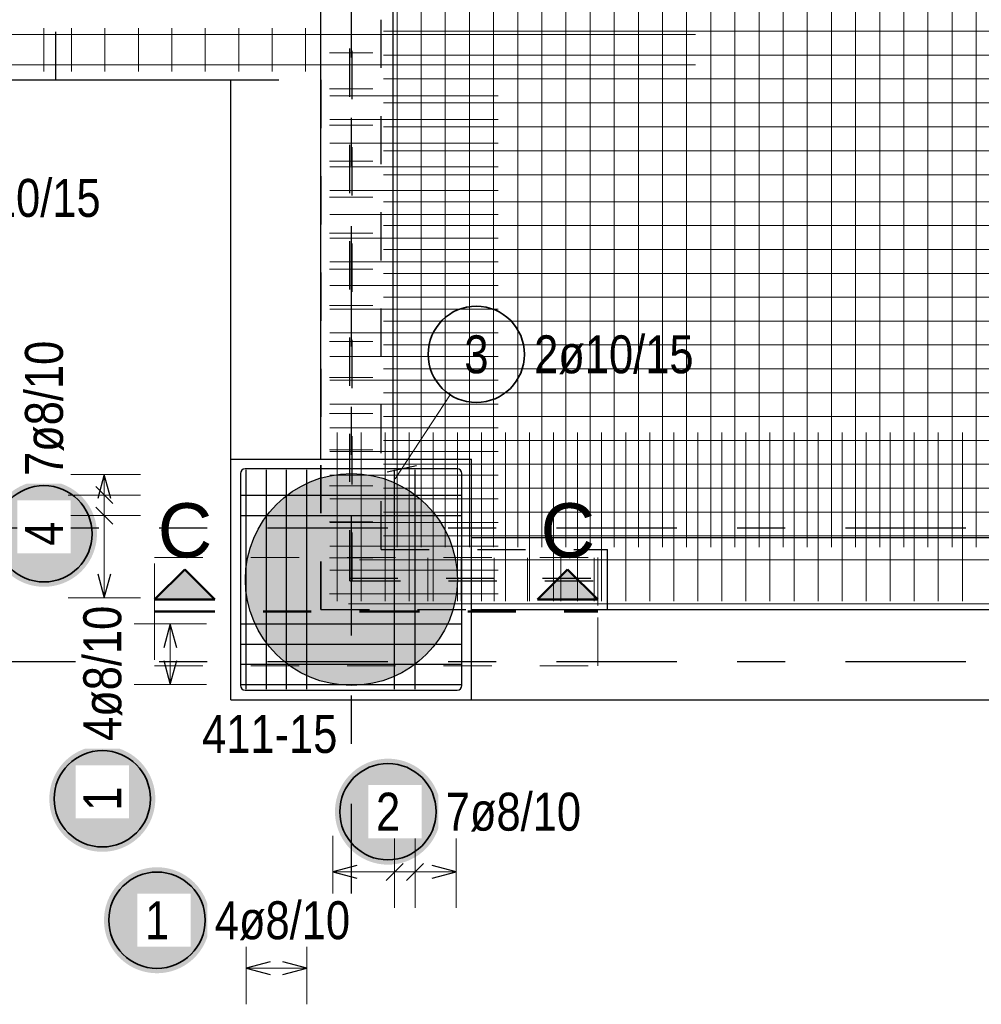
# Model space of a CAD drawing. Header units: millimetres. Extents: x -1.9 to 32.6, y 0 to 21.
# Tile 6 of 59: x 2 to 4, y 10.1 to 12.2. Entities that reach past the tile are written whole.
import ezdxf

# ---------------------------------------------------------------- set-up
doc = ezdxf.new("R2010")
doc.units = ezdxf.units.MM
for name, pattern in [('DASHDOT', [1, 0.5, -0.25, 0, -0.25]), ('DASHDOTX2', [2, 1, -0.5, 0, -0.5]), ('HIDDEN', [0.375, 0.25, -0.125])]:
    doc.linetypes.add(name, pattern=pattern)
doc.layers.add('Achsen', color=7, linetype='Continuous', lineweight=20)
doc.layers.add('nplo Bewehrung', color=7, linetype='Continuous', lineweight=20)
doc.styles.add('Arial', font='arial.ttf')
doc.styles.add('Arial Narrow', font='ARIALN.TTF')

msp = doc.modelspace()

# ---------------------------------------------------------------- hatches: boundary and pattern name
at = {"lineweight": 13, "true_color": 0xd7ffd7}
msp.add_hatch(color=254, dxfattribs=at).paths.add_polyline_path([(2.907929, 11.007545), (2.907909, 11.010512), (2.907849, 11.013477), (2.907749, 11.016442), (2.907609, 11.019405), (2.907429, 11.022366), (2.907209, 11.025324), (2.906949, 11.028279), (2.90665, 11.03123), (2.906311, 11.034177), (2.905932, 11.037119), (2.905513, 11.040055), (2.905055, 11.042986), (2.904558, 11.04591), (2.904021, 11.048828), (2.903444, 11.051737), (2.902829, 11.054639), (2.902174, 11.057532), (2.901481, 11.060416), (2.900749, 11.063291), (2.899978, 11.066155), (2.899168, 11.069009), (2.89832, 11.071851), (2.897434, 11.074682), (2.89651, 11.077501), (2.895548, 11.080307), (2.894548, 11.083099), (2.893511, 11.085878), (2.892436, 11.088643), (2.891324, 11.091393), (2.890175, 11.094128), (2.888989, 11.096847), (2.887767, 11.099549), (2.886508, 11.102236), (2.885213, 11.104904), (2.883883, 11.107555), (2.882516, 11.110188), (2.881115, 11.112803), (2.879678, 11.115398), (2.878206, 11.117973), (2.8767, 11.120529), (2.87516, 11.123064), (2.873585, 11.125578), (2.871977, 11.12807), (2.870335, 11.13054), (2.86866, 11.132989), (2.866953, 11.135414), (2.865212, 11.137816), (2.86344, 11.140195), (2.861635, 11.142549), (2.859799, 11.144879), (2.857932, 11.147184), (2.856034, 11.149463), (2.854105, 11.151717), (2.852146, 11.153944), (2.850157, 11.156145), (2.848139, 11.158319), (2.846092, 11.160465), (2.844016, 11.162584), (2.841911, 11.164674), (2.839778, 11.166736), (2.837618, 11.168769), (2.835431, 11.170772), (2.833217, 11.172746), (2.830976, 11.17469), (2.82871, 11.176604), (2.826417, 11.178486), (2.8241, 11.180338), (2.821758, 11.182158), (2.819392, 11.183947), (2.817001, 11.185703), (2.814587, 11.187427), (2.812151, 11.189119), (2.809691, 11.190777), (2.80721, 11.192402), (2.804706, 11.193994), (2.802182, 11.195551), (2.799637, 11.197075), (2.797071, 11.198563), (2.794486, 11.200018), (2.791881, 11.201437), (2.789257, 11.202821), (2.786615, 11.204169), (2.783955, 11.205482), (2.781278, 11.206759), (2.778583, 11.207999), (2.775872, 11.209203), (2.773146, 11.210371), (2.770403, 11.211501), (2.767646, 11.212595), (2.764874, 11.213651), (2.762088, 11.214669), (2.759289, 11.215651), (2.756476, 11.216594), (2.753652, 11.217499), (2.750815, 11.218366), (2.747967, 11.219195), (2.745108, 11.219985), (2.742238, 11.220737), (2.739359, 11.221449), (2.73647, 11.222123), (2.733572, 11.222758), (2.730667, 11.223354), (2.727753, 11.223911), (2.724832, 11.224428), (2.721905, 11.224906), (2.718971, 11.225344), (2.716032, 11.225743), (2.713087, 11.226102), (2.710138, 11.226421), (2.707185, 11.226701), (2.704228, 11.226941), (2.701269, 11.227141), (2.698307, 11.2273), (2.695343, 11.22742), (2.692378, 11.2275), (2.689412, 11.22754), (2.686445, 11.22754), (2.683479, 11.2275), (2.680514, 11.22742), (2.67755, 11.2273), (2.674588, 11.227141), (2.671629, 11.226941), (2.668672, 11.226701), (2.665719, 11.226421), (2.66277, 11.226102), (2.659826, 11.225743), (2.656886, 11.225344), (2.653953, 11.224906), (2.651025, 11.224428), (2.648104, 11.223911), (2.645191, 11.223354), (2.642285, 11.222758), (2.639387, 11.222123), (2.636498, 11.221449), (2.633619, 11.220737), (2.63075, 11.219985), (2.627891, 11.219195), (2.625042, 11.218366), (2.622206, 11.217499), (2.619381, 11.216594), (2.616569, 11.215651), (2.613769, 11.214669), (2.610983, 11.213651), (2.608211, 11.212595), (2.605454, 11.211501), (2.602712, 11.210371), (2.599985, 11.209203), (2.597274, 11.207999), (2.594579, 11.206759), (2.591902, 11.205482), (2.589242, 11.204169), (2.5866, 11.202821), (2.583976, 11.201437), (2.581371, 11.200018), (2.578786, 11.198563), (2.57622, 11.197075), (2.573675, 11.195551), (2.571151, 11.193994), (2.568648, 11.192402), (2.566166, 11.190777), (2.563707, 11.189119), (2.56127, 11.187427), (2.558856, 11.185703), (2.556466, 11.183947), (2.554099, 11.182158), (2.551757, 11.180338), (2.54944, 11.178486), (2.547148, 11.176604), (2.544881, 11.17469), (2.54264, 11.172746), (2.540426, 11.170772), (2.538239, 11.168769), (2.536079, 11.166736), (2.533946, 11.164674), (2.531842, 11.162584), (2.529765, 11.160465), (2.527718, 11.158319), (2.5257, 11.156145), (2.523711, 11.153944), (2.521752, 11.151717), (2.519823, 11.149463), (2.517925, 11.147184), (2.516058, 11.144879), (2.514222, 11.142549), (2.512417, 11.140195), (2.510645, 11.137816), (2.508905, 11.135414), (2.507197, 11.132989), (2.505522, 11.13054), (2.50388, 11.12807), (2.502272, 11.125578), (2.500697, 11.123064), (2.499157, 11.120529), (2.497651, 11.117973), (2.496179, 11.115398), (2.494742, 11.112803), (2.493341, 11.110188), (2.491975, 11.107555), (2.490644, 11.104904), (2.489349, 11.102236), (2.488091, 11.099549), (2.486868, 11.096847), (2.485682, 11.094128), (2.484533, 11.091393), (2.483421, 11.088643), (2.482347, 11.085878), (2.481309, 11.083099), (2.480309, 11.080307), (2.479347, 11.077501), (2.478423, 11.074682), (2.477537, 11.071851), (2.476689, 11.069009), (2.475879, 11.066155), (2.475108, 11.063291), (2.474376, 11.060416), (2.473683, 11.057532), (2.473028, 11.054639), (2.472413, 11.051737), (2.471837, 11.048828), (2.4713, 11.04591), (2.470802, 11.042986), (2.470344, 11.040055), (2.469925, 11.037119), (2.469546, 11.034177), (2.469207, 11.03123), (2.468908, 11.028279), (2.468648, 11.025324), (2.468428, 11.022366), (2.468248, 11.019405), (2.468109, 11.016442), (2.468009, 11.013477), (2.467949, 11.010512), (2.467929, 11.007545), (2.467949, 11.004579), (2.468009, 11.001613), (2.468109, 10.998649), (2.468248, 10.995686), (2.468428, 10.992725), (2.468648, 10.989767), (2.468908, 10.986812), (2.469207, 10.983861), (2.469546, 10.980914), (2.469925, 10.977972), (2.470344, 10.975035), (2.470802, 10.972105), (2.4713, 10.96918), (2.471837, 10.966263), (2.472413, 10.963353), (2.473028, 10.960452), (2.473683, 10.957559), (2.474376, 10.954674), (2.475108, 10.9518), (2.475879, 10.948936), (2.476689, 10.946082), (2.477537, 10.943239), (2.478423, 10.940409), (2.479347, 10.93759), (2.480309, 10.934784), (2.481309, 10.931991), (2.482347, 10.929212), (2.483421, 10.926448), (2.484533, 10.923698), (2.485682, 10.920963), (2.486868, 10.918244), (2.488091, 10.915541), (2.489349, 10.912855), (2.490644, 10.910186), (2.491975, 10.907535), (2.493341, 10.904902), (2.494742, 10.902288), (2.496179, 10.899693), (2.497651, 10.897118), (2.499157, 10.894562), (2.500697, 10.892027), (2.502272, 10.889513), (2.50388, 10.887021), (2.505522, 10.88455), (2.507197, 10.882102), (2.508905, 10.879677), (2.510645, 10.877275), (2.512417, 10.874896), (2.514222, 10.872542), (2.516058, 10.870212), (2.517925, 10.867907), (2.519823, 10.865628), (2.521752, 10.863374), (2.523711, 10.861147), (2.5257, 10.858946), (2.527718, 10.856772), (2.529765, 10.854626), (2.531842, 10.852507), (2.533946, 10.850417), (2.536079, 10.848355), (2.538239, 10.846322), (2.540426, 10.844318), (2.54264, 10.842345), (2.544881, 10.840401), (2.547148, 10.838487), (2.54944, 10.836604), (2.551757, 10.834753), (2.554099, 10.832932), (2.556466, 10.831144), (2.558856, 10.829387), (2.56127, 10.827663), (2.563707, 10.825972), (2.566166, 10.824314), (2.568648, 10.822689), (2.571151, 10.821097), (2.573675, 10.81954), (2.57622, 10.818016), (2.578786, 10.816527), (2.581371, 10.815073), (2.583976, 10.813654), (2.5866, 10.81227), (2.589242, 10.810922), (2.591902, 10.809609), (2.594579, 10.808332), (2.597274, 10.807092), (2.599985, 10.805888), (2.602712, 10.80472), (2.605454, 10.80359), (2.608211, 10.802496), (2.610983, 10.80144), (2.613769, 10.800421), (2.616569, 10.79944), (2.619381, 10.798497), (2.622206, 10.797592), (2.625042, 10.796725), (2.627891, 10.795896), (2.63075, 10.795106), (2.633619, 10.794354), (2.636498, 10.793641), (2.639387, 10.792967), (2.642285, 10.792332), (2.645191, 10.791737), (2.648104, 10.79118), (2.651025, 10.790663), (2.653953, 10.790185), (2.656886, 10.789746), (2.659826, 10.789348), (2.66277, 10.788989), (2.665719, 10.788669), (2.668672, 10.78839), (2.671629, 10.78815), (2.674588, 10.78795), (2.67755, 10.78779), (2.680514, 10.78767), (2.683479, 10.78759), (2.686445, 10.78755), (2.689412, 10.78755), (2.692378, 10.78759), (2.695343, 10.78767), (2.698307, 10.78779), (2.701269, 10.78795), (2.704228, 10.78815), (2.707185, 10.78839), (2.710138, 10.788669), (2.713087, 10.788989), (2.716032, 10.789348), (2.718971, 10.789746), (2.721905, 10.790185), (2.724832, 10.790663), (2.727753, 10.79118), (2.730667, 10.791737), (2.733572, 10.792332), (2.73647, 10.792967), (2.739359, 10.793641), (2.742238, 10.794354), (2.745108, 10.795106), (2.747967, 10.795896), (2.750815, 10.796725), (2.753652, 10.797592), (2.756476, 10.798497), (2.759289, 10.79944), (2.762088, 10.800421), (2.764874, 10.80144), (2.767646, 10.802496), (2.770403, 10.80359), (2.773146, 10.80472), (2.775872, 10.805888), (2.778583, 10.807092), (2.781278, 10.808332), (2.783955, 10.809609), (2.786615, 10.810922), (2.789257, 10.81227), (2.791881, 10.813654), (2.794486, 10.815073), (2.797071, 10.816527), (2.799637, 10.818016), (2.802182, 10.81954), (2.804706, 10.821097), (2.80721, 10.822689), (2.809691, 10.824314), (2.812151, 10.825972), (2.814587, 10.827663), (2.817001, 10.829387), (2.819392, 10.831144), (2.821758, 10.832932), (2.8241, 10.834753), (2.826417, 10.836604), (2.82871, 10.838487), (2.830976, 10.840401), (2.833217, 10.842345), (2.835431, 10.844318), (2.837618, 10.846322), (2.839778, 10.848355), (2.841911, 10.850417), (2.844016, 10.852507), (2.846092, 10.854626), (2.848139, 10.856772), (2.850157, 10.858946), (2.852146, 10.861147), (2.854105, 10.863374), (2.856034, 10.865628), (2.857932, 10.867907), (2.859799, 10.870212), (2.861635, 10.872542), (2.86344, 10.874896), (2.865212, 10.877275), (2.866953, 10.879677), (2.86866, 10.882102), (2.870335, 10.88455), (2.871977, 10.887021), (2.873585, 10.889513), (2.87516, 10.892027), (2.8767, 10.894562), (2.878206, 10.897118), (2.879678, 10.899693), (2.881115, 10.902288), (2.882516, 10.904902), (2.883883, 10.907535), (2.885213, 10.910186), (2.886508, 10.912855), (2.887767, 10.915541), (2.888989, 10.918244), (2.890175, 10.920963), (2.891324, 10.923698), (2.892436, 10.926448), (2.893511, 10.929212), (2.894548, 10.931991), (2.895548, 10.934784), (2.89651, 10.93759), (2.897434, 10.940409), (2.89832, 10.943239), (2.899168, 10.946082), (2.899978, 10.948936), (2.900749, 10.9518), (2.901481, 10.954674), (2.902174, 10.957559), (2.902829, 10.960452), (2.903444, 10.963353), (2.904021, 10.966263), (2.904558, 10.96918), (2.905055, 10.972105), (2.905513, 10.975035), (2.905932, 10.977972), (2.906311, 10.980914), (2.90665, 10.983861), (2.906949, 10.986812), (2.907209, 10.989767), (2.907429, 10.992725), (2.907609, 10.995686), (2.907749, 10.998649), (2.907849, 11.001613), (2.907909, 11.004579)])
at = {"lineweight": 25, "true_color": 0x0000ff}
for points in [[(2.342003, 11.028427), (2.279503, 10.965927), (2.404503, 10.965927)], [(3.136795, 11.028427), (3.074295, 10.965927), (3.199295, 10.965927)]]:
    msp.add_hatch(color=5, dxfattribs=at).paths.add_polyline_path(points)
at = {"layer": 'Achsen', "lineweight": 25, "true_color": 0xffffff}
for points in [[(2.159818, 11.102459), (2.159751, 11.106298), (2.15955, 11.110133), (2.159216, 11.113957), (2.158748, 11.117768), (2.158147, 11.121561), (2.157415, 11.12533), (2.156551, 11.129071), (2.155557, 11.132779), (2.154434, 11.136451), (2.153184, 11.140082), (2.151808, 11.143666), (2.150308, 11.1472), (2.148686, 11.15068), (2.146942, 11.154101), (2.145081, 11.157459), (2.143104, 11.16075), (2.141012, 11.163971), (2.13881, 11.167116), (2.136499, 11.170182), (2.134083, 11.173166), (2.131564, 11.176064), (2.128946, 11.178872), (2.126231, 11.181587), (2.123423, 11.184205), (2.120525, 11.186724), (2.117541, 11.189141), (2.114475, 11.191451), (2.111329, 11.193653), (2.108109, 11.195745), (2.104818, 11.197722), (2.10146, 11.199584), (2.098039, 11.201327), (2.094559, 11.202949), (2.091025, 11.20445), (2.08744, 11.205826), (2.08381, 11.207076), (2.080138, 11.208198), (2.07643, 11.209192), (2.072689, 11.210056), (2.06892, 11.210788), (2.065127, 11.211389), (2.061316, 11.211857), (2.057491, 11.212191), (2.053657, 11.212392), (2.049818, 11.212459), (2.045979, 11.212392), (2.042145, 11.212191), (2.03832, 11.211857), (2.034509, 11.211389), (2.030717, 11.210788), (2.026948, 11.210056), (2.023207, 11.209192), (2.019498, 11.208198), (2.015826, 11.207076), (2.012196, 11.205826), (2.008612, 11.20445), (2.005077, 11.202949), (2.001597, 11.201327), (1.998176, 11.199584), (1.994818, 11.197722), (1.991527, 11.195745), (1.988307, 11.193653), (1.985162, 11.191451), (1.982096, 11.189141), (1.979112, 11.186724), (1.976214, 11.184205), (1.973406, 11.181587), (1.970691, 11.178872), (1.968072, 11.176064), (1.965553, 11.173166), (1.963137, 11.170182), (1.960826, 11.167116), (1.958624, 11.163971), (1.956533, 11.16075), (1.954555, 11.157459), (1.952694, 11.154101), (1.950951, 11.15068), (1.949328, 11.1472), (1.947828, 11.143666), (1.946452, 11.140082), (1.945202, 11.136451), (1.944079, 11.132779), (1.943086, 11.129071), (1.942222, 11.12533), (1.941489, 11.121561), (1.940889, 11.117768), (1.940421, 11.113957), (1.940086, 11.110133), (1.939885, 11.106298), (1.939818, 11.102459), (1.939885, 11.09862), (1.940086, 11.094786), (1.940421, 11.090961), (1.940889, 11.08715), (1.941489, 11.083358), (1.942222, 11.079589), (1.943086, 11.075848), (1.944079, 11.072139), (1.945202, 11.068467), (1.946452, 11.064837), (1.947828, 11.061253), (1.949328, 11.057718), (1.950951, 11.054239), (1.952694, 11.050817), (1.954555, 11.047459), (1.956533, 11.044168), (1.958624, 11.040948), (1.960826, 11.037803), (1.963137, 11.034737), (1.965553, 11.031753), (1.968072, 11.028855), (1.970691, 11.026047), (1.973406, 11.023332), (1.976214, 11.020713), (1.979112, 11.018194), (1.982096, 11.015778), (1.985162, 11.013467), (1.988307, 11.011265), (1.991527, 11.009174), (1.994818, 11.007197), (1.998176, 11.005335), (2.001597, 11.003592), (2.005077, 11.001969), (2.008612, 11.000469), (2.012196, 10.999093), (2.015826, 10.997843), (2.019498, 10.996721), (2.023207, 10.995727), (2.026948, 10.994863), (2.030717, 10.99413), (2.034509, 10.99353), (2.03832, 10.993062), (2.042145, 10.992727), (2.045979, 10.992526), (2.049818, 10.992459), (2.053657, 10.992526), (2.057491, 10.992727), (2.061316, 10.993062), (2.065127, 10.99353), (2.06892, 10.99413), (2.072689, 10.994863), (2.07643, 10.995727), (2.080138, 10.996721), (2.08381, 10.997843), (2.08744, 10.999093), (2.091025, 11.000469), (2.094559, 11.001969), (2.098039, 11.003592), (2.10146, 11.005335), (2.104818, 11.007197), (2.108109, 11.009174), (2.111329, 11.011265), (2.114475, 11.013467), (2.117541, 11.015778), (2.120525, 11.018194), (2.123423, 11.020713), (2.126231, 11.023332), (2.128946, 11.026047), (2.131564, 11.028855), (2.134083, 11.031753), (2.136499, 11.034737), (2.13881, 11.037803), (2.141012, 11.040948), (2.143104, 11.044168), (2.145081, 11.047459), (2.146942, 11.050817), (2.148686, 11.054239), (2.150308, 11.057718), (2.151808, 11.061253), (2.153184, 11.064837), (2.154434, 11.068467), (2.155557, 11.072139), (2.156551, 11.075848), (2.157415, 11.079589), (2.158147, 11.083358), (2.158748, 11.08715), (2.159216, 11.090961), (2.15955, 11.094786)], [(2.280935, 10.552166), (2.280868, 10.556005), (2.280667, 10.55984), (2.280332, 10.563665), (2.279864, 10.567475), (2.279264, 10.571268), (2.278531, 10.575037), (2.277667, 10.578778), (2.276674, 10.582487), (2.275551, 10.586158), (2.274301, 10.589789), (2.272925, 10.593373), (2.271425, 10.596907), (2.269802, 10.600387), (2.268059, 10.603808), (2.266198, 10.607166), (2.26422, 10.610458), (2.262129, 10.613678), (2.259927, 10.616823), (2.257616, 10.619889), (2.2552, 10.622873), (2.252681, 10.625771), (2.250062, 10.628579), (2.247347, 10.631294), (2.244539, 10.633912), (2.241642, 10.636431), (2.238658, 10.638848), (2.235591, 10.641158), (2.232446, 10.643361), (2.229226, 10.645452), (2.225935, 10.647429), (2.222577, 10.649291), (2.219156, 10.651034), (2.215676, 10.652656), (2.212142, 10.654157), (2.208557, 10.655533), (2.204927, 10.656783), (2.201255, 10.657905), (2.197546, 10.658899), (2.193805, 10.659763), (2.190036, 10.660495), (2.186244, 10.661096), (2.182433, 10.661564), (2.178608, 10.661898), (2.174774, 10.662099), (2.170935, 10.662166), (2.167096, 10.662099), (2.163262, 10.661898), (2.159437, 10.661564), (2.155626, 10.661096), (2.151834, 10.660495), (2.148065, 10.659763), (2.144324, 10.658899), (2.140615, 10.657905), (2.136943, 10.656783), (2.133313, 10.655533), (2.129728, 10.654157), (2.126194, 10.652656), (2.122714, 10.651034), (2.119293, 10.649291), (2.115935, 10.647429), (2.112644, 10.645452), (2.109424, 10.643361), (2.106279, 10.641158), (2.103212, 10.638848), (2.100228, 10.636431), (2.097331, 10.633912), (2.094522, 10.631294), (2.091808, 10.628579), (2.089189, 10.625771), (2.08667, 10.622873), (2.084254, 10.619889), (2.081943, 10.616823), (2.079741, 10.613678), (2.07765, 10.610458), (2.075672, 10.607166), (2.073811, 10.603808), (2.072068, 10.600387), (2.070445, 10.596907), (2.068945, 10.593373), (2.067569, 10.589789), (2.066319, 10.586158), (2.065196, 10.582487), (2.064202, 10.578778), (2.063339, 10.575037), (2.062606, 10.571268), (2.062005, 10.567475), (2.061538, 10.563665), (2.061203, 10.55984), (2.061002, 10.556005), (2.060935, 10.552166), (2.061002, 10.548327), (2.061203, 10.544493), (2.061538, 10.540668), (2.062005, 10.536857), (2.062606, 10.533065), (2.063339, 10.529296), (2.064202, 10.525555), (2.065196, 10.521846), (2.066319, 10.518175), (2.067569, 10.514544), (2.068945, 10.51096), (2.070445, 10.507425), (2.072068, 10.503946), (2.073811, 10.500525), (2.075672, 10.497166), (2.07765, 10.493875), (2.079741, 10.490655), (2.081943, 10.48751), (2.084254, 10.484444), (2.08667, 10.48146), (2.089189, 10.478562), (2.091808, 10.475754), (2.094522, 10.473039), (2.097331, 10.47042), (2.100228, 10.467902), (2.103212, 10.465485), (2.106279, 10.463175), (2.109424, 10.460972), (2.112644, 10.458881), (2.115935, 10.456904), (2.119293, 10.455042), (2.122714, 10.453299), (2.126194, 10.451676), (2.129728, 10.450176), (2.133313, 10.4488), (2.136943, 10.44755), (2.140615, 10.446428), (2.144324, 10.445434), (2.148065, 10.44457), (2.151834, 10.443838), (2.155626, 10.443237), (2.159437, 10.442769), (2.163262, 10.442434), (2.167096, 10.442233), (2.170935, 10.442166), (2.174774, 10.442233), (2.178608, 10.442434), (2.182433, 10.442769), (2.186244, 10.443237), (2.190036, 10.443838), (2.193805, 10.44457), (2.197546, 10.445434), (2.201255, 10.446428), (2.204927, 10.44755), (2.208557, 10.4488), (2.212142, 10.450176), (2.215676, 10.451676), (2.219156, 10.453299), (2.222577, 10.455042), (2.225935, 10.456904), (2.229226, 10.458881), (2.232446, 10.460972), (2.235591, 10.463175), (2.238658, 10.465485), (2.241642, 10.467902), (2.244539, 10.47042), (2.247347, 10.473039), (2.250062, 10.475754), (2.252681, 10.478562), (2.2552, 10.48146), (2.257616, 10.484444), (2.259927, 10.48751), (2.262129, 10.490655), (2.26422, 10.493875), (2.266198, 10.497166), (2.268059, 10.500525), (2.269802, 10.503946), (2.271425, 10.507425), (2.272925, 10.51096), (2.274301, 10.514544), (2.275551, 10.518175), (2.276674, 10.521846), (2.277667, 10.525555), (2.278531, 10.529296), (2.279264, 10.533065), (2.279864, 10.536857), (2.280332, 10.540668), (2.280667, 10.544493)], [(2.873948, 10.525427), (2.873881, 10.529266), (2.873681, 10.5331), (2.873346, 10.536925), (2.872878, 10.540736), (2.872277, 10.544528), (2.871545, 10.548297), (2.870681, 10.552038), (2.869687, 10.555747), (2.868565, 10.559419), (2.867315, 10.563049), (2.865939, 10.566634), (2.864438, 10.570168), (2.862816, 10.573648), (2.861073, 10.577069), (2.859211, 10.580427), (2.857234, 10.583718), (2.855143, 10.586938), (2.85294, 10.590083), (2.85063, 10.59315), (2.848213, 10.596134), (2.845694, 10.599031), (2.843076, 10.601839), (2.840361, 10.604554), (2.837553, 10.607173), (2.834655, 10.609692), (2.831671, 10.612108), (2.828605, 10.614419), (2.82546, 10.616621), (2.82224, 10.618712), (2.818948, 10.62069), (2.81559, 10.622551), (2.812169, 10.624294), (2.80869, 10.625917), (2.805155, 10.627417), (2.801571, 10.628793), (2.79794, 10.630043), (2.794269, 10.631166), (2.79056, 10.632159), (2.786819, 10.633023), (2.78305, 10.633756), (2.779258, 10.634356), (2.775447, 10.634824), (2.771622, 10.635159), (2.767787, 10.63536), (2.763948, 10.635427), (2.76011, 10.63536), (2.756275, 10.635159), (2.75245, 10.634824), (2.748639, 10.634356), (2.744847, 10.633756), (2.741078, 10.633023), (2.737337, 10.632159), (2.733628, 10.631166), (2.729957, 10.630043), (2.726326, 10.628793), (2.722742, 10.627417), (2.719207, 10.625917), (2.715728, 10.624294), (2.712307, 10.622551), (2.708948, 10.62069), (2.705657, 10.618712), (2.702437, 10.616621), (2.699292, 10.614419), (2.696226, 10.612108), (2.693242, 10.609692), (2.690344, 10.607173), (2.687536, 10.604554), (2.684821, 10.601839), (2.682203, 10.599031), (2.679684, 10.596134), (2.677267, 10.59315), (2.674957, 10.590083), (2.672754, 10.586938), (2.670663, 10.583718), (2.668686, 10.580427), (2.666824, 10.577069), (2.665081, 10.573648), (2.663458, 10.570168), (2.661958, 10.566634), (2.660582, 10.563049), (2.659332, 10.559419), (2.65821, 10.555747), (2.657216, 10.552038), (2.656352, 10.548297), (2.65562, 10.544528), (2.655019, 10.540736), (2.654551, 10.536925), (2.654216, 10.5331), (2.654015, 10.529266), (2.653948, 10.525427), (2.654015, 10.521588), (2.654216, 10.517754), (2.654551, 10.513929), (2.655019, 10.510118), (2.65562, 10.506326), (2.656352, 10.502557), (2.657216, 10.498815), (2.65821, 10.495107), (2.659332, 10.491435), (2.660582, 10.487805), (2.661958, 10.48422), (2.663458, 10.480686), (2.665081, 10.477206), (2.666824, 10.473785), (2.668686, 10.470427), (2.670663, 10.467136), (2.672754, 10.463916), (2.674957, 10.460771), (2.677267, 10.457704), (2.679684, 10.45472), (2.682203, 10.451823), (2.684821, 10.449014), (2.687536, 10.4463), (2.690344, 10.443681), (2.693242, 10.441162), (2.696226, 10.438746), (2.699292, 10.436435), (2.702437, 10.434233), (2.705657, 10.432142), (2.708948, 10.430164), (2.712307, 10.428303), (2.715728, 10.42656), (2.719207, 10.424937), (2.722742, 10.423437), (2.726326, 10.422061), (2.729957, 10.420811), (2.733628, 10.419688), (2.737337, 10.418694), (2.741078, 10.417831), (2.744847, 10.417098), (2.748639, 10.416497), (2.75245, 10.416029), (2.756275, 10.415695), (2.76011, 10.415494), (2.763948, 10.415427), (2.767787, 10.415494), (2.771622, 10.415695), (2.775447, 10.416029), (2.779258, 10.416497), (2.78305, 10.417098), (2.786819, 10.417831), (2.79056, 10.418694), (2.794269, 10.419688), (2.79794, 10.420811), (2.801571, 10.422061), (2.805155, 10.423437), (2.80869, 10.424937), (2.812169, 10.42656), (2.81559, 10.428303), (2.818948, 10.430164), (2.82224, 10.432142), (2.82546, 10.434233), (2.828605, 10.436435), (2.831671, 10.438746), (2.834655, 10.441162), (2.837553, 10.443681), (2.840361, 10.4463), (2.843076, 10.449014), (2.845694, 10.451823), (2.848213, 10.45472), (2.85063, 10.457704), (2.85294, 10.460771), (2.855143, 10.463916), (2.857234, 10.467136), (2.859211, 10.470427), (2.861073, 10.473785), (2.862816, 10.477206), (2.864438, 10.480686), (2.865939, 10.48422), (2.867315, 10.487805), (2.868565, 10.491435), (2.869687, 10.495107), (2.870681, 10.498815), (2.871545, 10.502557), (2.872277, 10.506326), (2.872878, 10.510118), (2.873346, 10.513929), (2.873681, 10.517754)], [(2.394443, 10.299994), (2.394376, 10.303833), (2.394175, 10.307668), (2.39384, 10.311493), (2.393372, 10.315303), (2.392772, 10.319096), (2.392039, 10.322865), (2.391175, 10.326606), (2.390182, 10.330315), (2.389059, 10.333986), (2.387809, 10.337617), (2.386433, 10.341201), (2.384933, 10.344735), (2.38331, 10.348215), (2.381567, 10.351636), (2.379706, 10.354994), (2.377728, 10.358286), (2.375637, 10.361506), (2.373435, 10.364651), (2.371124, 10.367717), (2.368708, 10.370701), (2.366189, 10.373599), (2.36357, 10.376407), (2.360855, 10.379122), (2.358047, 10.38174), (2.35515, 10.384259), (2.352166, 10.386676), (2.349099, 10.388986), (2.345954, 10.391189), (2.342734, 10.39328), (2.339443, 10.395257), (2.336085, 10.397119), (2.332664, 10.398862), (2.329184, 10.400484), (2.32565, 10.401985), (2.322065, 10.403361), (2.318435, 10.404611), (2.314763, 10.405733), (2.311054, 10.406727), (2.307313, 10.407591), (2.303544, 10.408323), (2.299752, 10.408924), (2.295941, 10.409392), (2.292116, 10.409726), (2.288282, 10.409927), (2.284443, 10.409994), (2.280604, 10.409927), (2.27677, 10.409726), (2.272945, 10.409392), (2.269134, 10.408924), (2.265342, 10.408323), (2.261573, 10.407591), (2.257832, 10.406727), (2.254123, 10.405733), (2.250451, 10.404611), (2.246821, 10.403361), (2.243236, 10.401985), (2.239702, 10.400484), (2.236222, 10.398862), (2.232801, 10.397119), (2.229443, 10.395257), (2.226152, 10.39328), (2.222932, 10.391189), (2.219787, 10.388986), (2.21672, 10.386676), (2.213736, 10.384259), (2.210839, 10.38174), (2.208031, 10.379122), (2.205316, 10.376407), (2.202697, 10.373599), (2.200178, 10.370701), (2.197762, 10.367717), (2.195451, 10.364651), (2.193249, 10.361506), (2.191158, 10.358286), (2.18918, 10.354994), (2.187319, 10.351636), (2.185576, 10.348215), (2.183953, 10.344735), (2.182453, 10.341201), (2.181077, 10.337617), (2.179827, 10.333986), (2.178704, 10.330315), (2.17771, 10.326606), (2.176847, 10.322865), (2.176114, 10.319096), (2.175513, 10.315303), (2.175046, 10.311493), (2.174711, 10.307668), (2.17451, 10.303833), (2.174443, 10.299994), (2.17451, 10.296156), (2.174711, 10.292321), (2.175046, 10.288496), (2.175513, 10.284685), (2.176114, 10.280893), (2.176847, 10.277124), (2.17771, 10.273383), (2.178704, 10.269674), (2.179827, 10.266003), (2.181077, 10.262372), (2.182453, 10.258788), (2.183953, 10.255253), (2.185576, 10.251774), (2.187319, 10.248353), (2.18918, 10.244994), (2.191158, 10.241703), (2.193249, 10.238483), (2.195451, 10.235338), (2.197762, 10.232272), (2.200178, 10.229288), (2.202697, 10.22639), (2.205316, 10.223582), (2.208031, 10.220867), (2.210839, 10.218249), (2.213736, 10.21573), (2.21672, 10.213313), (2.219787, 10.211003), (2.222932, 10.2088), (2.226152, 10.206709), (2.229443, 10.204732), (2.232801, 10.20287), (2.236222, 10.201127), (2.239702, 10.199504), (2.243236, 10.198004), (2.246821, 10.196628), (2.250451, 10.195378), (2.254123, 10.194256), (2.257832, 10.193262), (2.261573, 10.192398), (2.265342, 10.191666), (2.269134, 10.191065), (2.272945, 10.190597), (2.27677, 10.190262), (2.280604, 10.190061), (2.284443, 10.189994), (2.288282, 10.190061), (2.292116, 10.190262), (2.295941, 10.190597), (2.299752, 10.191065), (2.303544, 10.191666), (2.307313, 10.192398), (2.311054, 10.193262), (2.314763, 10.194256), (2.318435, 10.195378), (2.322065, 10.196628), (2.32565, 10.198004), (2.329184, 10.199504), (2.332664, 10.201127), (2.336085, 10.20287), (2.339443, 10.204732), (2.342734, 10.206709), (2.345954, 10.2088), (2.349099, 10.211003), (2.352166, 10.213313), (2.35515, 10.21573), (2.358047, 10.218249), (2.360855, 10.220867), (2.36357, 10.223582), (2.366189, 10.22639), (2.368708, 10.229288), (2.371124, 10.232272), (2.373435, 10.235338), (2.375637, 10.238483), (2.377728, 10.241703), (2.379706, 10.244994), (2.381567, 10.248353), (2.38331, 10.251774), (2.384933, 10.255253), (2.386433, 10.258788), (2.387809, 10.262372), (2.389059, 10.266003), (2.390182, 10.269674), (2.391175, 10.273383), (2.392039, 10.277124), (2.392772, 10.280893), (2.393372, 10.284685), (2.39384, 10.288496), (2.394175, 10.292321)]]:
    msp.add_hatch(color=7, dxfattribs=at).paths.add_polyline_path(points)

# ---------------------------------------------------------------- linework, layer by layer
at = {"color": 3, "linetype": 'HIDDEN', "lineweight": 25, "ltscale": 0.25}
for p, q in [((2.684722, 11.010045), (2.684722, 18.965042)), ((2.689722, 11.005045), (2.689722, 18.960042)), ((2.749722, 11.070044), (2.749722, 12.870045)), ((2.074469, 12.045044), (2.074469, 12.170042)), ((2.437542, 12.045044), (2.625422, 12.045044)), ((2.625422, 10.945045), (2.625422, 12.045044)), ((2.624719, 10.945044), (2.624719, 11.257545)), ((2.749722, 11.070045), (3.219722, 11.070045)), ((3.219722, 11.010045), (3.219722, 11.070044)), ((2.684722, 11.005045), (2.684722, 11.010045)), ((2.684722, 11.010045), (3.219722, 11.010045)), ((2.684722, 11.005045), (2.689722, 11.005045)), ((2.689722, 11.005045), (3.219722, 11.005045)), ((3.219722, 11.005045), (3.219722, 11.010045)), ((3.219722, 10.945044), (3.219722, 11.005045)), ((2.624722, 10.945045), (2.625422, 10.945045)), ((2.625422, 10.945045), (2.937542, 10.945045))]:
    msp.add_line(p, q, dxfattribs=at)
at = {"color": 3, "linetype": 'Continuous', "lineweight": 25}
for p, q in [((2.774722, 11.257545), (2.774722, 13.660682)), ((2.624719, 11.257545), (2.624719, 13.652926)), ((1.594332, 12.045044), (2.437542, 12.045044)), ((2.437542, 11.257545), (2.437542, 12.045044)), ((2.437542, 10.757545), (2.437542, 11.257545)), ((2.437542, 11.257545), (2.937542, 11.257545)), ((2.937542, 10.757545), (2.937542, 11.257545)), ((2.937542, 11.095045), (4.736864, 11.095045)), ((2.937542, 10.945045), (4.736864, 10.945045)), ((2.437542, 10.757545), (2.937542, 10.757545)), ((2.937542, 10.757545), (4.736864, 10.757545))]:
    msp.add_line(p, q, dxfattribs=at)
at = {"color": 9, "linetype": 'HIDDEN', "lineweight": 0, "ltscale": 0.25}
for p, q in [((2.279503, 10.940927), (2.279503, 11.053503)), ((2.279503, 11.053503), (3.199295, 11.053503)), ((3.199295, 11.053503), (3.199295, 10.940927)), ((2.279503, 10.940927), (2.279503, 10.82835)), ((3.199295, 10.82835), (3.199295, 10.940927)), ((2.279503, 10.82835), (3.199295, 10.82835))]:
    msp.add_line(p, q, dxfattribs=at)
at = {"color": 4, "linetype": 'Continuous', "lineweight": 50}
for p, q in [((2.342003, 11.028427), (2.279503, 10.965927)), ((2.404503, 10.965927), (2.342003, 11.028427)), ((3.136795, 11.028427), (3.074295, 10.965927)), ((3.199295, 10.965927), (3.136795, 11.028427)), ((2.279503, 10.965927), (2.404503, 10.965927)), ((3.074295, 10.965927), (3.199295, 10.965927))]:
    msp.add_line(p, q, dxfattribs=at)
at = {"color": 4, "linetype": 'DASHDOT', "lineweight": 50, "ltscale": 0.25}
msp.add_line((2.279503, 10.940927), (3.199295, 10.940927), dxfattribs=at)
msp.add_line((2.279503, 10.940927), (3.199295, 10.940927), dxfattribs=at)
at = {"layer": 'Achsen', "color": 3, "linetype": 'DASHDOTX2', "lineweight": 25, "ltscale": 0.25}
for p, q in [((2.687226, 19.541412), (2.687226, 10.31573)), ((1.91368, 11.115042), (10.566174, 11.115042)), ((1.91368, 10.837542), (10.566174, 10.837542))]:
    msp.add_line(p, q, dxfattribs=at)
at = {"layer": 'Achsen', "color": 5, "linetype": 'Continuous', "lineweight": 18, "ltscale": 2}
for p, q in [((2.892706, 11.391342), (2.778899, 11.216596)), ((2.25, 11.225545), (2.1, 11.225545)), ((2.175, 10.969545), (2.175, 11.225545)), ((2.1, 11.182879), (2.25, 11.182879)), ((2.1, 11.140212), (2.25, 11.140212)), ((2.1, 10.969545), (2.25, 10.969545)), ((2.387095, 10.915545), (2.237095, 10.915545)), ((2.312095, 10.789545), (2.312095, 10.915545)), ((2.237095, 10.789545), (2.387095, 10.789545)), ((2.649542, 10.475427), (2.649542, 10.325427)), ((2.777542, 10.325427), (2.777542, 10.475427)), ((2.820209, 10.325427), (2.820209, 10.475427)), ((2.905542, 10.325427), (2.905542, 10.475427)), ((2.905542, 10.400427), (2.649542, 10.400427)), ((2.469542, 10.275424), (2.469542, 10.125424)), ((2.595542, 10.125424), (2.595542, 10.275424)), ((2.595542, 10.200424), (2.469542, 10.200424))]:
    msp.add_line(p, q, dxfattribs=at)
at = {"layer": 'Achsen', "color": 3, "linetype": 'Continuous', "lineweight": 25, "ltscale": 2}
for p, q in [((2.175, 11.225545), (2.161603, 11.175545)), ((2.188397, 11.175545), (2.175, 11.225545)), ((2.457542, 11.227545), (2.457542, 10.787545)), ((2.907542, 11.237545), (2.467542, 11.237545)), ((2.469542, 10.780045), (2.469542, 11.235045)), ((2.511542, 10.780045), (2.511542, 11.235045)), ((2.553542, 10.780045), (2.553542, 11.235045)), ((2.595542, 10.780045), (2.595542, 11.235045)), ((2.761967, 11.231088), (2.823118, 11.244003)), ((2.777542, 10.780045), (2.777542, 11.235045)), ((2.820209, 10.780045), (2.820209, 11.235045)), ((2.917542, 10.787545), (2.917542, 11.227545)), ((2.157322, 11.200556), (2.192678, 11.165201)), ((2.460042, 11.182879), (2.915042, 11.182879)), ((2.157322, 11.15789), (2.192678, 11.122534)), ((2.460042, 11.140212), (2.915042, 11.140212)), ((2.161603, 11.019545), (2.175, 10.969545)), ((2.175, 10.969545), (2.188397, 11.019545)), ((2.312095, 10.915545), (2.298697, 10.865545)), ((2.325492, 10.865545), (2.312095, 10.915545)), ((2.460042, 10.915545), (2.915042, 10.915545)), ((2.460042, 10.873545), (2.915042, 10.873545)), ((2.298697, 10.839545), (2.312095, 10.789545)), ((2.312095, 10.789545), (2.325492, 10.839545)), ((2.457542, 10.840045), (2.457542, 10.787545)), ((2.460042, 10.831545), (2.915042, 10.831545)), ((2.460042, 10.789545), (2.915042, 10.789545)), ((2.467542, 10.777545), (2.907542, 10.777545)), ((2.467542, 10.777545), (2.520042, 10.777545)), ((2.699542, 10.413824), (2.649542, 10.400427)), ((2.759865, 10.382749), (2.79522, 10.418105)), ((2.802531, 10.382749), (2.837887, 10.418105)), ((2.905542, 10.400427), (2.855542, 10.413824)), ((2.649542, 10.400427), (2.699542, 10.387029)), ((2.855542, 10.387029), (2.905542, 10.400427)), ((2.519542, 10.213821), (2.469542, 10.200424)), ((2.595542, 10.200424), (2.545542, 10.213821)), ((2.469542, 10.200424), (2.519542, 10.187026)), ((2.545542, 10.187026), (2.595542, 10.200424))]:
    msp.add_line(p, q, dxfattribs=at)
at = {"layer": 'Achsen', "color": 2, "linetype": 'Continuous', "lineweight": 35, "ltscale": 2}
for centre in [(2.947279, 11.475137), (2.049818, 11.102459), (2.170935, 10.552166), (2.763948, 10.525427), (2.284443, 10.299994)]:
    msp.add_circle(centre, 0.1, dxfattribs=at)
at = {"layer": 'Achsen', "color": 3, "linetype": 'Continuous', "lineweight": 25, "ltscale": 2}
for centre, start, end in [((2.467542, 11.227545), 90, 180), ((2.907542, 11.227545), 0, 90), ((2.467542, 10.787545), 180, 270), ((2.467542, 10.787545), 180, 270), ((2.907542, 10.787545), 270, 0)]:
    msp.add_arc(centre, 0.01, start, end, dxfattribs=at)
at = {"layer": 'nplo Bewehrung', "color": 9, "linetype": 'Continuous', "lineweight": 0, "ltscale": 2}
for p, q in [((2.782722, 11.075044), (2.782722, 14.170042)), ((2.83282, 11.075044), (2.83282, 14.170042)), ((2.882918, 11.075044), (2.882918, 14.170042)), ((2.933016, 11.075044), (2.933016, 14.170042)), ((2.983113, 11.075044), (2.983113, 14.170042)), ((3.033211, 11.075044), (3.033211, 14.170042)), ((3.083309, 11.075044), (3.083309, 14.170042)), ((3.133407, 11.075044), (3.133407, 14.170042)), ((3.183505, 11.075044), (3.183505, 14.170042)), ((3.233602, 11.075044), (3.233602, 14.170042)), ((3.2837, 11.075044), (3.2837, 14.170042)), ((3.333798, 11.075044), (3.333798, 14.170042)), ((3.383896, 11.075044), (3.383896, 14.170042)), ((3.433993, 11.075044), (3.433993, 14.170042)), ((3.484091, 11.075044), (3.484091, 14.170042)), ((3.534189, 11.075044), (3.534189, 14.170042)), ((3.584287, 11.075044), (3.584287, 14.170042)), ((3.634385, 11.075044), (3.634385, 14.170042)), ((3.684482, 11.075044), (3.684482, 14.170042)), ((3.73458, 11.075044), (3.73458, 14.170042)), ((3.784678, 11.075044), (3.784678, 14.170042)), ((3.834776, 11.075044), (3.834776, 14.170042)), ((3.884874, 11.075044), (3.884874, 14.170042)), ((3.934971, 11.075044), (3.934971, 14.170042)), ((3.985069, 11.075044), (3.985069, 14.170042)), ((2.049469, 12.062544), (2.049469, 12.152544)), ((2.106969, 12.062544), (2.106969, 12.152544)), ((2.176391, 12.062544), (2.176391, 12.152544)), ((2.245813, 12.062544), (2.245813, 12.152544)), ((2.315235, 12.062544), (2.315235, 12.152544)), ((2.384657, 12.062544), (2.384657, 12.152544)), ((2.454078, 12.062544), (2.454078, 12.152544)), ((2.5235, 12.062544), (2.5235, 12.152544)), ((2.592922, 12.062544), (2.592922, 12.152544)), ((2.754722, 12.14633), (5.897222, 12.14633)), ((2.754722, 12.14633), (5.897222, 12.14633)), ((1.149712, 12.139044), (3.402144, 12.139044)), ((1.149712, 12.139044), (3.402144, 12.139044)), ((2.642222, 12.101142), (2.732222, 12.101142)), ((2.754722, 12.096616), (5.897222, 12.096616)), ((2.754722, 12.096616), (5.897222, 12.096616)), ((1.149712, 12.076044), (3.402144, 12.076044)), ((1.149712, 12.076044), (3.402144, 12.076044)), ((2.754722, 12.046902), (5.897222, 12.046902)), ((2.754722, 12.046902), (5.897222, 12.046902)), ((2.642222, 12.026235), (2.732222, 12.026235)), ((2.642922, 12.012044), (2.992922, 12.012044)), ((2.754722, 11.997188), (5.897222, 11.997188)), ((2.754722, 11.997188), (5.897222, 11.997188)), ((2.642922, 11.962806), (2.992922, 11.962806)), ((2.642222, 11.951329), (2.732222, 11.951329)), ((2.754722, 11.947473), (5.897222, 11.947473)), ((2.754722, 11.947473), (5.897222, 11.947473)), ((2.642922, 11.913568), (2.992922, 11.913568)), ((2.754722, 11.897759), (5.897222, 11.897759)), ((2.754722, 11.897759), (5.897222, 11.897759)), ((2.642222, 11.876422), (2.732222, 11.876422)), ((2.642922, 11.86433), (2.992922, 11.86433)), ((2.754722, 11.848045), (5.897222, 11.848045)), ((2.754722, 11.848045), (5.897222, 11.848045)), ((2.642222, 11.801515), (2.732222, 11.801515)), ((2.642922, 11.815092), (2.992922, 11.815092)), ((2.754722, 11.792045), (8.147222, 11.792045)), ((2.642922, 11.765854), (2.992922, 11.765854)), ((2.754722, 11.742473), (8.147222, 11.742474)), ((2.642222, 11.726609), (2.732222, 11.726609)), ((2.642922, 11.716616), (2.992922, 11.716616)), ((2.754722, 11.692902), (8.147222, 11.692902)), ((2.642922, 11.667378), (2.992922, 11.667378)), ((2.642222, 11.651702), (2.732222, 11.651702)), ((2.754722, 11.643331), (8.147222, 11.643331)), ((2.642922, 11.61814), (2.992922, 11.61814)), ((2.754722, 11.593759), (8.147222, 11.593759)), ((2.642222, 11.576796), (2.732222, 11.576796)), ((2.642922, 11.568902), (2.992922, 11.568902)), ((2.754722, 11.544188), (8.147222, 11.544188)), ((2.642922, 11.519663), (2.992922, 11.519663)), ((2.642222, 11.501889), (2.732222, 11.501889)), ((2.754722, 11.494616), (8.147222, 11.494616)), ((2.642922, 11.470425), (2.992922, 11.470425)), ((2.754722, 11.445045), (8.147222, 11.445045)), ((2.642222, 11.426983), (2.732222, 11.426983)), ((2.642922, 11.421187), (2.992922, 11.421187)), ((2.754722, 11.395473), (8.147222, 11.395473)), ((2.642922, 11.371949), (2.992922, 11.371949)), ((2.642222, 11.352076), (2.732222, 11.352076)), ((2.754722, 11.345902), (8.147222, 11.345902)), ((2.642922, 11.322711), (2.992922, 11.322711)), ((2.658422, 10.962545), (2.658422, 11.312545)), ((2.70834, 10.962545), (2.70834, 11.312545)), ((2.758258, 10.962545), (2.758258, 11.312545)), ((2.808176, 10.962545), (2.808176, 11.312545)), ((2.858094, 10.962545), (2.858094, 11.312545)), ((2.908012, 10.962545), (2.908012, 11.312545)), ((2.95793, 10.962545), (2.95793, 11.312545)), ((3.007848, 10.962545), (3.007848, 11.312545)), ((3.057766, 10.962545), (3.057766, 11.312545)), ((3.107683, 10.962545), (3.107683, 11.312545)), ((3.157601, 10.962545), (3.157601, 11.312545)), ((3.207519, 10.962545), (3.207519, 11.312545)), ((3.257437, 10.962545), (3.257437, 11.312545)), ((3.307355, 10.962545), (3.307355, 11.312545)), ((3.357273, 10.962545), (3.357273, 11.312545)), ((3.407191, 10.962545), (3.407191, 11.312545)), ((3.457109, 10.962545), (3.457109, 11.312545)), ((3.507027, 10.962545), (3.507027, 11.312545)), ((3.556945, 10.962545), (3.556945, 11.312545)), ((3.606863, 10.962545), (3.606863, 11.312545)), ((3.65678, 10.962545), (3.65678, 11.312545)), ((3.706698, 10.962545), (3.706698, 11.312545)), ((3.756616, 10.962545), (3.756616, 11.312545)), ((3.806534, 10.962545), (3.806534, 11.312545)), ((3.856452, 10.962545), (3.856452, 11.312545)), ((3.90637, 10.962545), (3.90637, 11.312545)), ((3.956288, 10.962545), (3.956288, 11.312545)), ((2.754722, 11.29633), (8.147222, 11.29633)), ((2.642222, 11.27717), (2.732222, 11.27717)), ((2.642922, 11.273473), (2.992922, 11.273473)), ((2.754722, 11.246759), (8.147222, 11.246759)), ((2.642922, 11.224235), (2.992922, 11.224235)), ((2.642222, 11.202263), (2.732222, 11.202263)), ((2.754722, 11.197187), (8.147222, 11.197188)), ((2.642922, 11.174997), (2.992922, 11.174997)), ((2.754722, 11.147616), (8.147222, 11.147616)), ((2.642222, 11.127357), (2.732222, 11.127357)), ((2.642922, 11.125759), (2.992922, 11.125759)), ((2.754722, 11.098044), (8.147222, 11.098045)), ((2.642922, 11.076521), (2.992922, 11.076521)), ((2.642222, 11.05245), (2.732222, 11.05245)), ((2.704589, 11.048221), (7.704589, 11.048221)), ((2.777222, 10.962544), (2.777222, 11.052544)), ((2.846389, 10.962544), (2.846389, 11.052544)), ((2.915556, 10.962544), (2.915556, 11.052544)), ((2.984722, 10.962544), (2.984722, 11.052544)), ((3.053889, 10.962544), (3.053889, 11.052544)), ((3.123056, 10.962544), (3.123056, 11.052544)), ((3.192222, 10.962544), (3.192222, 11.052544)), ((2.642922, 11.027283), (2.992922, 11.027283)), ((2.642222, 10.977544), (2.732222, 10.977544)), ((2.642922, 10.978045), (2.992922, 10.978045)), ((2.681916, 10.957028), (7.681916, 10.957028))]:
    msp.add_line(p, q, dxfattribs=at)
at = {"layer": 'nplo Bewehrung', "color": 3, "linetype": 'Continuous', "lineweight": 25}
msp.add_circle((2.687929, 11.007545), 0.22, dxfattribs=at)

# ---------------------------------------------------------------- texts
at = {"color": 4, "lineweight": 50, "style": 'Arial'}
for p in [(2.285753, 11.053427), (3.080545, 11.053427)]:
    msp.add_text('C', height=0.1125, dxfattribs=at).set_placement(p)
at = {"color": 2, "lineweight": 35, "style": 'Arial Narrow'}
msp.add_text('411-15', height=0.07875, dxfattribs=at).set_placement((2.378054, 10.647503))
at = {"color": 2, "lineweight": 35, "insert": (1.836428, 11.839375), "char_height": 0.07875, "attachment_point": 1, "line_spacing_factor": 0.9, "style": 'Arial Narrow', "bg_fill": 3, "box_fill_scale": 1.2, "bg_fill_color": 256, "bg_fill_true_color": 13158600, "bg_fill_transparency": 0}
msp.add_mtext('5ø10/15', dxfattribs=at)
at = {"layer": 'Achsen', "color": 2, "lineweight": 35, "char_height": 0.07875, "attachment_point": 1, "line_spacing_factor": 0.9, "style": 'Arial Narrow'}
for s, insert in [('3', (2.922473, 11.514512)), ('2ø10/15', (3.067279, 11.514512))]:
    msp.add_mtext(s, dxfattribs=dict(at, insert=insert))

# ---------------------------------------------------------------- next in the draw order: texts
at = {"layer": 'Achsen', "color": 2, "lineweight": 35, "char_height": 0.07875, "attachment_point": 1, "rotation": 90, "line_spacing_factor": 0.9, "style": 'Arial Narrow', "bg_fill": 3, "box_fill_scale": 1.2, "bg_fill_color": 256, "bg_fill_true_color": 13158600, "bg_fill_transparency": 0}
for s, insert in [('7ø8/10', (2.010443, 11.222459)), ('4', (2.010443, 11.077653)), ('4ø8/10', (2.13156, 10.672166)), ('1', (2.13156, 10.52736))]:
    msp.add_mtext(s, dxfattribs=dict(at, insert=insert))
at = {"layer": 'Achsen', "color": 2, "lineweight": 35, "char_height": 0.07875, "attachment_point": 1, "line_spacing_factor": 0.9, "style": 'Arial Narrow', "bg_fill": 3, "box_fill_scale": 1.2, "bg_fill_color": 256, "bg_fill_true_color": 13158600, "bg_fill_transparency": 0}
for s, insert in [('7ø8/10', (2.883948, 10.564802)), ('2', (2.739142, 10.564802)), ('4ø8/10', (2.404443, 10.339369)), ('1', (2.259637, 10.339369))]:
    msp.add_mtext(s, dxfattribs=dict(at, insert=insert))

doc.saveas('drawing.dxf')
